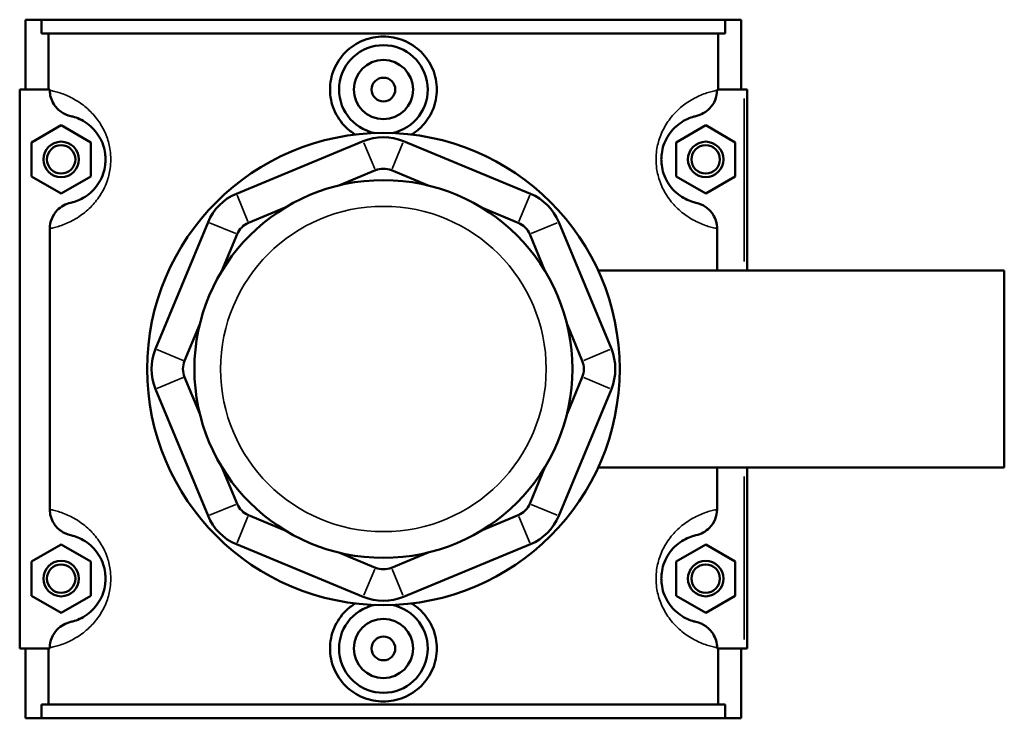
# Model space of a CAD drawing. Header units: inches. Extents: x 0.1 to 46, y -0.2 to 46.7.
# Tile 7 of 8: x 15.6 to 22.1, y 31.5 to 36.1. Entities that reach past the tile are written whole.
import ezdxf

# ---------------------------------------------------------------- set-up
doc = ezdxf.new("R2010")
doc.units = ezdxf.units.IN
doc.header["$MEASUREMENT"] = 0
doc.layers.add('Visible (ANSI)', color=7, linetype='Continuous', lineweight=50)
doc.layers.add('Visible Narrow (ANSI)', color=7, linetype='Continuous', lineweight=35)

msp = doc.modelspace()

# ---------------------------------------------------------------- linework, layer by layer
at = {"layer": 'Visible (ANSI)'}
for p, q in [((15.6246, 35.6842), (15.6246, 36.1492)), ((15.6246, 36.1492), (15.7308, 36.1492)), ((15.7308, 36.1492), (20.2783, 36.1492)), ((15.7308, 36.0562), (15.7308, 36.1492)), ((20.2783, 36.1492), (20.2783, 36.0562)), ((20.2783, 36.1492), (20.3846, 36.1492)), ((20.3846, 35.6842), (20.3846, 36.1492)), ((20.2783, 36.0562), (15.7308, 36.0562)), ((15.777, 36.0562), (15.777, 35.6842)), ((20.2321, 35.6842), (20.2321, 36.0562)), ((15.7851, 35.6842), (15.5852, 35.6842)), ((15.5852, 35.6842), (15.5852, 31.9642)), ((15.7851, 35.6842), (15.7851, 35.6794)), ((20.224, 35.6794), (20.224, 35.6842)), ((20.224, 35.6842), (20.4042, 35.6842)), ((20.4042, 35.6842), (20.4239, 35.6842)), ((20.4239, 34.4797), (20.4239, 35.6842)), ((15.6639, 35.3328), (15.8608, 35.4465)), ((15.8608, 35.4465), (16.0576, 35.3328)), ((20.1483, 35.4465), (19.9515, 35.3328)), ((20.3452, 35.3328), (20.1483, 35.4465)), ((15.6639, 35.1055), (15.6639, 35.3328)), ((16.0576, 35.3328), (16.0576, 35.1055)), ((17.8709, 35.3403), (17.027, 34.9907)), ((18.9821, 34.9907), (18.1382, 35.3403)), ((19.9515, 35.3328), (19.9515, 35.1055)), ((20.3452, 35.1055), (20.3452, 35.3328)), ((15.8608, 34.9919), (15.6639, 35.1055)), ((16.0576, 35.1055), (15.8608, 34.9919)), ((17.7072, 35.0457), (17.9511, 35.1467)), ((18.058, 35.1467), (18.3019, 35.0457)), ((19.9515, 35.1055), (20.1483, 34.9919)), ((20.1483, 34.9919), (20.3452, 35.1055)), ((17.1072, 34.7972), (17.3511, 34.8982)), ((18.658, 34.8982), (18.9019, 34.7972)), ((16.838, 34.8017), (16.4885, 33.9578)), ((19.5207, 33.9578), (19.1711, 34.8017)), ((15.7851, 34.759), (15.7851, 32.8894)), ((16.9306, 34.4776), (17.0316, 34.7216)), ((18.9775, 34.7216), (19.0786, 34.4776)), ((20.224, 34.4797), (20.224, 34.759)), ((19.4328, 34.4797), (22.1346, 34.4797)), ((22.1346, 33.1687), (22.1346, 34.4797)), ((16.682, 33.8777), (16.7831, 34.1216)), ((19.226, 34.1216), (19.3271, 33.8777)), ((16.7831, 33.5268), (16.682, 33.7707)), ((19.3271, 33.7707), (19.226, 33.5268)), ((16.4885, 33.6906), (16.838, 32.8466)), ((19.1711, 32.8466), (19.5207, 33.6906)), ((17.0316, 32.9268), (16.9306, 33.1708)), ((19.0786, 33.1708), (18.9775, 32.9268)), ((19.4328, 33.1687), (22.1346, 33.1687)), ((20.224, 32.8894), (20.224, 33.1687)), ((20.4239, 31.9642), (20.4239, 33.1687)), ((17.3511, 32.7502), (17.1072, 32.8512)), ((18.9019, 32.8512), (18.658, 32.7502)), ((15.6639, 32.5428), (15.8608, 32.6565)), ((15.8608, 32.6565), (16.0576, 32.5428)), ((17.027, 32.6577), (17.8709, 32.3081)), ((18.1382, 32.3081), (18.9821, 32.6577)), ((20.1483, 32.6565), (19.9515, 32.5428)), ((20.3452, 32.5428), (20.1483, 32.6565)), ((17.9511, 32.5017), (17.7072, 32.6027)), ((18.3019, 32.6027), (18.058, 32.5017)), ((15.6639, 32.3155), (15.6639, 32.5428)), ((16.0576, 32.5428), (16.0576, 32.3155)), ((19.9515, 32.5428), (19.9515, 32.3155)), ((20.3452, 32.3155), (20.3452, 32.5428)), ((15.8608, 32.2019), (15.6639, 32.3155)), ((16.0576, 32.3155), (15.8608, 32.2019)), ((19.9515, 32.3155), (20.1483, 32.2019)), ((20.1483, 32.2019), (20.3452, 32.3155)), ((15.5852, 31.9642), (15.7851, 31.9642)), ((15.6246, 31.4992), (15.6246, 31.9642)), ((15.777, 31.9642), (15.777, 31.5922)), ((15.7851, 31.969), (15.7851, 31.9642)), ((20.224, 31.9642), (20.224, 31.969)), ((20.4042, 31.9642), (20.224, 31.9642)), ((20.2321, 31.5922), (20.2321, 31.9642)), ((20.3846, 31.4992), (20.3846, 31.9642)), ((20.4239, 31.9642), (20.4042, 31.9642)), ((20.2783, 31.5922), (15.7308, 31.5922)), ((15.7308, 31.4992), (15.7308, 31.5922)), ((20.2783, 31.5922), (20.2783, 31.4992)), ((15.7308, 31.4992), (15.6246, 31.4992)), ((15.7308, 31.4992), (20.2783, 31.4992)), ((20.3846, 31.4992), (20.2783, 31.4992))]:
    msp.add_line(p, q, dxfattribs=at)
for centre, radius in [((18.0046, 35.6842), 0.1969), ((18.0046, 35.6842), 0.0787), ((18.0046, 33.8242), 1.5715), ((15.8608, 35.2192), 0.1181), ((15.8608, 35.2192), 0.0945), ((20.1483, 35.2192), 0.1181), ((20.1483, 35.2192), 0.0945), ((18.0046, 33.8242), 1.2572), ((15.8608, 32.4292), 0.1181), ((15.8608, 32.4292), 0.0945), ((20.1483, 32.4292), 0.1181), ((20.1483, 32.4292), 0.0945), ((18.0046, 31.9642), 0.1969), ((18.0046, 31.9642), 0.0787)]:
    msp.add_circle(centre, radius, dxfattribs=at)
for centre, radius, start, end in [((18.0046, 35.6842), 0.2953, 281.25207, 258.74793), ((18.0046, 35.0177), 0.3492, 67.5, 112.5), ((18.0046, 35.0177), 0.1397, 67.5, 112.5), ((17.1606, 34.6681), 0.3492, 112.5, 157.5), ((18.8485, 34.6681), 0.3492, 22.5, 67.5), ((17.1606, 34.6681), 0.1397, 112.5, 157.5), ((18.8485, 34.6681), 0.1397, 22.5, 67.5), ((16.8111, 33.8242), 0.3492, 157.5, 202.5), ((19.198, 33.8242), 0.3492, 337.5, 22.5), ((16.8111, 33.8242), 0.1397, 157.5, 202.5), ((19.198, 33.8242), 0.1397, 337.5, 22.5), ((17.1606, 32.9803), 0.1397, 202.5, 247.5), ((18.8485, 32.9803), 0.1397, 292.5, 337.5), ((17.1606, 32.9803), 0.3492, 202.5, 247.5), ((18.8485, 32.9803), 0.3492, 292.5, 337.5), ((18.0046, 32.6307), 0.1397, 247.5, 292.5), ((18.0046, 32.6307), 0.3492, 247.5, 292.5), ((18.0046, 31.9642), 0.2953, 101.25207, 78.74793)]:
    msp.add_arc(centre, radius, start, end, dxfattribs=at)
for points, knots in [([(17.8172, 35.3844), (17.7938, 35.3989), (17.7725, 35.4159), (17.7223, 35.4655), (17.6949, 35.5051), (17.6584, 35.5922), (17.6493, 35.6396), (17.6493, 35.7288), (17.6584, 35.7762), (17.6949, 35.8633), (17.7223, 35.9029), (17.7854, 35.9654), (17.8253, 35.9924), (17.9126, 36.0282), (17.9601, 36.037), (18.0491, 36.037), (18.0965, 36.0282), (18.1838, 35.9924), (18.2237, 35.9654), (18.2868, 35.9029), (18.3143, 35.8633), (18.3508, 35.7762), (18.3598, 35.7288), (18.3598, 35.6842)], [1.835834, 1.835834, 1.835834, 1.835834, 2.035297, 2.035297, 2.374881, 2.374881, 2.714465, 2.714465, 3.054049, 3.054049, 3.393633, 3.393633, 3.732665, 3.732665, 4.071698, 4.071698, 4.41073, 4.41073, 4.749762, 4.749762, 5.089346, 5.089346, 5.42893, 5.42893, 5.42893, 5.42893]), ([(15.7851, 35.6794), (15.7851, 35.6632), (15.7874, 35.6471), (15.7964, 35.616), (15.8031, 35.6012), (15.8242, 35.5674), (15.8407, 35.5501), (15.8798, 35.5225), (15.9021, 35.5126), (15.9257, 35.5073)], [-0.6114062, -0.6114062, -0.6114062, -0.6114062, -0.4880421, -0.4880421, -0.3645154, -0.3645154, -0.184164, -0.184164, 0, 0, 0, 0]), ([(18.3598, 35.6842), (18.3598, 35.6396), (18.3508, 35.5922), (18.3143, 35.5051), (18.2868, 35.4655), (18.2367, 35.4159), (18.2153, 35.3989), (18.1919, 35.3844)], [0, 0, 0, 0, 0.339584, 0.339584, 0.679168, 0.679168, 0.8786311, 0.8786311, 0.8786311, 0.8786311]), ([(20.0834, 35.5073), (20.1006, 35.5111), (20.1171, 35.5174), (20.1479, 35.5345), (20.162, 35.5453), (20.1901, 35.5742), (20.2027, 35.5933), (20.2196, 35.635), (20.224, 35.6571), (20.224, 35.6794)], [-0.6108027, -0.6108027, -0.6108027, -0.6108027, -0.4770763, -0.4770763, -0.3427203, -0.3427203, -0.1698946, -0.1698946, 0, 0, 0, 0]), ([(15.9257, 35.5073), (15.9299, 35.5063), (15.9345, 35.5052), (15.9519, 35.5004), (15.9668, 35.4954), (15.9989, 35.4807), (16.0158, 35.4715), (16.0483, 35.448), (16.0636, 35.435), (16.0911, 35.4049), (16.1033, 35.389), (16.1245, 35.3535), (16.1336, 35.3344), (16.1466, 35.2956), (16.1511, 35.2766), (16.1552, 35.2445), (16.1561, 35.2318), (16.1561, 35.2192), (16.1561, 35.2066), (16.1552, 35.1939), (16.1511, 35.1618), (16.1466, 35.1428), (16.1336, 35.104), (16.1245, 35.0849), (16.1033, 35.0494), (16.0911, 35.0335), (16.0636, 35.0034), (16.0483, 34.9904), (16.0158, 34.9669), (15.9989, 34.9577), (15.9668, 34.943), (15.9519, 34.938), (15.9345, 34.9332), (15.9299, 34.9321), (15.9257, 34.9311)], [0.553667, 0.553667, 0.553667, 0.553667, 0.778803, 0.778803, 1.345193, 1.345193, 1.851654, 1.851654, 2.262205, 2.262205, 2.595706, 2.595706, 2.893033, 2.893033, 3.138035, 3.138035, 3.291162, 3.291162, 3.291162, 3.444288, 3.444288, 3.689291, 3.689291, 3.986618, 3.986618, 4.320119, 4.320119, 4.73067, 4.73067, 5.237131, 5.237131, 5.803521, 5.803521, 6.028657, 6.028657, 6.028657, 6.028657]), ([(20.0834, 34.9311), (20.0792, 34.9321), (20.0746, 34.9332), (20.0572, 34.938), (20.0423, 34.943), (20.0102, 34.9577), (19.9934, 34.9669), (19.9609, 34.9904), (19.9456, 35.0034), (19.9181, 35.0335), (19.9058, 35.0494), (19.8846, 35.0849), (19.8755, 35.104), (19.8625, 35.1428), (19.858, 35.1618), (19.8539, 35.1939), (19.8531, 35.2066), (19.8531, 35.2192), (19.8531, 35.2318), (19.8539, 35.2445), (19.858, 35.2766), (19.8625, 35.2956), (19.8755, 35.3344), (19.8846, 35.3535), (19.9058, 35.389), (19.9181, 35.4049), (19.9456, 35.435), (19.9609, 35.448), (19.9934, 35.4715), (20.0102, 35.4807), (20.0423, 35.4954), (20.0572, 35.5004), (20.0746, 35.5052), (20.0792, 35.5063), (20.0834, 35.5073)], [0.553665, 0.553665, 0.553665, 0.553665, 0.7788, 0.7788, 1.345189, 1.345189, 1.851653, 1.851653, 2.262204, 2.262204, 2.595705, 2.595705, 2.893032, 2.893032, 3.138034, 3.138034, 3.291161, 3.291161, 3.291161, 3.444287, 3.444287, 3.689289, 3.689289, 3.986616, 3.986616, 4.320117, 4.320117, 4.730668, 4.730668, 5.237133, 5.237133, 5.803522, 5.803522, 6.028656, 6.028656, 6.028656, 6.028656]), ([(15.9257, 34.9311), (15.9085, 34.9273), (15.892, 34.921), (15.8613, 34.9039), (15.8471, 34.8931), (15.819, 34.8642), (15.8065, 34.8451), (15.7895, 34.8034), (15.7851, 34.7813), (15.7851, 34.759)], [-0.6108027, -0.6108027, -0.6108027, -0.6108027, -0.4770763, -0.4770763, -0.3427203, -0.3427203, -0.1698946, -0.1698946, 0, 0, 0, 0]), ([(20.224, 34.759), (20.224, 34.7752), (20.2217, 34.7913), (20.2127, 34.8224), (20.206, 34.8372), (20.1849, 34.871), (20.1684, 34.8883), (20.1294, 34.9159), (20.107, 34.9258), (20.0834, 34.9311)], [-0.6114062, -0.6114062, -0.6114062, -0.6114062, -0.4880421, -0.4880421, -0.3645154, -0.3645154, -0.184164, -0.184164, 0, 0, 0, 0]), ([(15.7851, 32.8894), (15.7851, 32.8732), (15.7874, 32.8571), (15.7964, 32.826), (15.8031, 32.8112), (15.8242, 32.7774), (15.8407, 32.7601), (15.8798, 32.7325), (15.9021, 32.7226), (15.9257, 32.7173)], [-0.6114062, -0.6114062, -0.6114062, -0.6114062, -0.4880421, -0.4880421, -0.3645154, -0.3645154, -0.184164, -0.184164, 0, 0, 0, 0]), ([(20.0834, 32.7173), (20.1006, 32.7211), (20.1171, 32.7274), (20.1479, 32.7445), (20.162, 32.7553), (20.1901, 32.7842), (20.2027, 32.8033), (20.2196, 32.845), (20.224, 32.8671), (20.224, 32.8894)], [-0.6108027, -0.6108027, -0.6108027, -0.6108027, -0.4770763, -0.4770763, -0.3427203, -0.3427203, -0.1698946, -0.1698946, 0, 0, 0, 0]), ([(15.9257, 32.7173), (15.9299, 32.7163), (15.9345, 32.7152), (15.9519, 32.7104), (15.9668, 32.7054), (15.9989, 32.6907), (16.0158, 32.6815), (16.0483, 32.658), (16.0636, 32.645), (16.0911, 32.6149), (16.1033, 32.599), (16.1245, 32.5635), (16.1336, 32.5444), (16.1466, 32.5056), (16.1511, 32.4866), (16.1552, 32.4545), (16.1561, 32.4418), (16.1561, 32.4292), (16.1561, 32.4166), (16.1552, 32.4039), (16.1511, 32.3718), (16.1466, 32.3528), (16.1336, 32.314), (16.1245, 32.2949), (16.1033, 32.2594), (16.0911, 32.2435), (16.0636, 32.2134), (16.0483, 32.2004), (16.0158, 32.1769), (15.9989, 32.1677), (15.9668, 32.153), (15.9519, 32.148), (15.9345, 32.1432), (15.9299, 32.1421), (15.9257, 32.1411)], [0.553667, 0.553667, 0.553667, 0.553667, 0.778802, 0.778802, 1.345192, 1.345192, 1.851654, 1.851654, 2.262205, 2.262205, 2.595706, 2.595706, 2.893033, 2.893033, 3.138035, 3.138035, 3.291162, 3.291162, 3.291162, 3.444288, 3.444288, 3.689291, 3.689291, 3.986618, 3.986618, 4.320119, 4.320119, 4.730669, 4.730669, 5.237132, 5.237132, 5.803522, 5.803522, 6.028657, 6.028657, 6.028657, 6.028657]), ([(20.0834, 32.1411), (20.0792, 32.1421), (20.0746, 32.1432), (20.0572, 32.148), (20.0423, 32.153), (20.0102, 32.1677), (19.9934, 32.1769), (19.9609, 32.2004), (19.9456, 32.2134), (19.9181, 32.2435), (19.9058, 32.2594), (19.8846, 32.2949), (19.8755, 32.314), (19.8625, 32.3528), (19.858, 32.3718), (19.8539, 32.4039), (19.8531, 32.4166), (19.8531, 32.4292), (19.8531, 32.4418), (19.8539, 32.4545), (19.858, 32.4866), (19.8625, 32.5056), (19.8755, 32.5444), (19.8846, 32.5635), (19.9058, 32.599), (19.9181, 32.6149), (19.9456, 32.645), (19.9609, 32.658), (19.9934, 32.6815), (20.0102, 32.6907), (20.0423, 32.7054), (20.0572, 32.7104), (20.0746, 32.7152), (20.0792, 32.7163), (20.0834, 32.7173)], [0.553334, 0.553334, 0.553334, 0.553334, 0.778454, 0.778454, 1.344832, 1.344832, 1.851325, 1.851325, 2.261878, 2.261878, 2.595374, 2.595374, 2.892701, 2.892701, 3.137703, 3.137703, 3.29083, 3.29083, 3.29083, 3.443956, 3.443956, 3.688958, 3.688958, 3.986285, 3.986285, 4.319781, 4.319781, 4.730334, 4.730334, 5.236827, 5.236827, 5.803205, 5.803205, 6.028325, 6.028325, 6.028325, 6.028325]), ([(18.3598, 31.9642), (18.3598, 31.9196), (18.3508, 31.8722), (18.3143, 31.7851), (18.2868, 31.7455), (18.2237, 31.683), (18.1838, 31.656), (18.0965, 31.6202), (18.0491, 31.6114), (17.9601, 31.6114), (17.9126, 31.6202), (17.8253, 31.656), (17.7854, 31.683), (17.7223, 31.7455), (17.6949, 31.7851), (17.6584, 31.8722), (17.6493, 31.9196), (17.6493, 31.9642), (17.6493, 32.0088), (17.6584, 32.0562), (17.6949, 32.1433), (17.7223, 32.1829), (17.7725, 32.2325), (17.7938, 32.2495), (17.8172, 32.2639)], [2.714465, 2.714465, 2.714465, 2.714465, 3.054049, 3.054049, 3.393633, 3.393633, 3.732665, 3.732665, 4.071698, 4.071698, 4.41073, 4.41073, 4.749762, 4.749762, 5.089346, 5.089346, 5.42893, 5.42893, 5.42893, 5.768514, 5.768514, 6.108098, 6.108098, 6.307561, 6.307561, 6.307561, 6.307561]), ([(18.1919, 32.2639), (18.2153, 32.2495), (18.2367, 32.2325), (18.2868, 32.1829), (18.3143, 32.1433), (18.3508, 32.0562), (18.3598, 32.0088), (18.3598, 31.9642)], [1.835834, 1.835834, 1.835834, 1.835834, 2.0352971, 2.0352971, 2.3748811, 2.3748811, 2.7144651, 2.7144651, 2.7144651, 2.7144651]), ([(15.9257, 32.1411), (15.9085, 32.1373), (15.892, 32.131), (15.8613, 32.1139), (15.8471, 32.1031), (15.819, 32.0742), (15.8065, 32.0551), (15.7895, 32.0134), (15.7851, 31.9913), (15.7851, 31.969)], [-0.6108027, -0.6108027, -0.6108027, -0.6108027, -0.4770763, -0.4770763, -0.3427203, -0.3427203, -0.1698946, -0.1698946, 0, 0, 0, 0]), ([(20.224, 31.969), (20.224, 31.9852), (20.2217, 32.0013), (20.2127, 32.0324), (20.206, 32.0472), (20.1849, 32.081), (20.1684, 32.0983), (20.1294, 32.1259), (20.107, 32.1358), (20.0834, 32.1411)], [-0.6114062, -0.6114062, -0.6114062, -0.6114062, -0.4880421, -0.4880421, -0.3645154, -0.3645154, -0.184164, -0.184164, 0, 0, 0, 0])]:
    msp.add_open_spline(points, degree=3, knots=knots, dxfattribs=at)
at = {"layer": 'Visible Narrow (ANSI)'}
for p, q in [((20.4042, 35.624), (20.4042, 34.5399)), ((17.9471, 35.1564), (17.8749, 35.3306)), ((18.062, 35.1564), (18.1342, 35.3306)), ((17.031, 34.9811), (17.1032, 34.8068)), ((18.9059, 34.8068), (18.9781, 34.9811)), ((17.0219, 34.7256), (16.8477, 34.7977)), ((18.9872, 34.7256), (19.1614, 34.7977)), ((16.6724, 33.8817), (16.4981, 33.9538)), ((19.3368, 33.8817), (19.511, 33.9538)), ((16.6724, 33.7667), (16.4981, 33.6946)), ((19.3368, 33.7667), (19.511, 33.6946)), ((20.4042, 33.1085), (20.4042, 32.0244)), ((17.0219, 32.9228), (16.8477, 32.8507)), ((18.9872, 32.9228), (19.1614, 32.8507)), ((17.1032, 32.8416), (17.031, 32.6673)), ((18.9059, 32.8416), (18.9781, 32.6673)), ((17.9471, 32.492), (17.8749, 32.3178)), ((18.062, 32.492), (18.1342, 32.3178))]:
    msp.add_line(p, q, dxfattribs=at)
msp.add_circle((18.0046, 33.8242), 1.0826, dxfattribs=at)
for points, knots in [([(15.7851, 34.759), (15.7947, 34.7609), (15.8055, 34.7632), (15.8392, 34.7718), (15.8649, 34.7796), (15.9202, 34.803), (15.9493, 34.8177), (16.0053, 34.8551), (16.0317, 34.8758), (16.0791, 34.9237), (16.1002, 34.9489), (16.1367, 35.0055), (16.1524, 35.0359), (16.1749, 35.0977), (16.1827, 35.1279), (16.1898, 35.179), (16.1912, 35.1991), (16.1912, 35.2192), (16.1912, 35.2393), (16.1898, 35.2594), (16.1827, 35.3105), (16.1749, 35.3407), (16.1524, 35.4025), (16.1367, 35.4329), (16.1002, 35.4895), (16.0791, 35.5147), (16.0317, 35.5626), (16.0053, 35.5833), (15.9493, 35.6207), (15.9202, 35.6353), (15.8649, 35.6588), (15.8392, 35.6666), (15.8055, 35.6752), (15.7947, 35.6775), (15.7851, 35.6794)], [-6.12408, -6.12408, -6.12408, -6.12408, -5.803521, -5.803521, -5.237131, -5.237131, -4.73067, -4.73067, -4.320119, -4.320119, -3.986618, -3.986618, -3.689291, -3.689291, -3.444288, -3.444288, -3.291162, -3.291162, -3.291162, -3.138035, -3.138035, -2.893033, -2.893033, -2.595706, -2.595706, -2.262205, -2.262205, -1.851654, -1.851654, -1.345193, -1.345193, -0.778803, -0.778803, -0.458244, -0.458244, -0.458244, -0.458244]), ([(20.224, 35.6794), (20.2145, 35.6775), (20.2036, 35.6752), (20.1699, 35.6666), (20.1442, 35.6588), (20.0889, 35.6353), (20.0598, 35.6207), (20.0038, 35.5833), (19.9774, 35.5626), (19.93, 35.5147), (19.9089, 35.4895), (19.8724, 35.4329), (19.8567, 35.4025), (19.8342, 35.3407), (19.8265, 35.3105), (19.8194, 35.2594), (19.8179, 35.2393), (19.8179, 35.2192), (19.8179, 35.1991), (19.8194, 35.179), (19.8265, 35.1279), (19.8342, 35.0977), (19.8567, 35.0359), (19.8724, 35.0055), (19.9089, 34.9489), (19.93, 34.9237), (19.9774, 34.8758), (20.0038, 34.8551), (20.0598, 34.8177), (20.0889, 34.803), (20.1442, 34.7796), (20.1699, 34.7718), (20.2036, 34.7632), (20.2145, 34.7609), (20.224, 34.759)], [-6.124078, -6.124078, -6.124078, -6.124078, -5.803522, -5.803522, -5.237133, -5.237133, -4.730668, -4.730668, -4.320117, -4.320117, -3.986616, -3.986616, -3.689289, -3.689289, -3.444287, -3.444287, -3.291161, -3.291161, -3.291161, -3.138034, -3.138034, -2.893032, -2.893032, -2.595705, -2.595705, -2.262204, -2.262204, -1.851653, -1.851653, -1.345189, -1.345189, -0.7788, -0.7788, -0.458243, -0.458243, -0.458243, -0.458243]), ([(15.7851, 31.969), (15.7947, 31.9709), (15.8055, 31.9732), (15.8392, 31.9818), (15.8649, 31.9896), (15.9202, 32.013), (15.9493, 32.0277), (16.0053, 32.0651), (16.0317, 32.0858), (16.0791, 32.1337), (16.1002, 32.1589), (16.1367, 32.2155), (16.1524, 32.2459), (16.1749, 32.3077), (16.1827, 32.3379), (16.1898, 32.389), (16.1912, 32.4091), (16.1912, 32.4292), (16.1912, 32.4493), (16.1898, 32.4694), (16.1827, 32.5205), (16.1749, 32.5507), (16.1524, 32.6125), (16.1367, 32.6429), (16.1002, 32.6995), (16.0791, 32.7247), (16.0317, 32.7726), (16.0053, 32.7933), (15.9493, 32.8307), (15.9202, 32.8453), (15.8649, 32.8688), (15.8392, 32.8766), (15.8055, 32.8852), (15.7947, 32.8875), (15.7851, 32.8894)], [-6.124079, -6.124079, -6.124079, -6.124079, -5.803522, -5.803522, -5.237132, -5.237132, -4.730669, -4.730669, -4.320119, -4.320119, -3.986618, -3.986618, -3.689291, -3.689291, -3.444288, -3.444288, -3.291162, -3.291162, -3.291162, -3.138035, -3.138035, -2.893033, -2.893033, -2.595706, -2.595706, -2.262205, -2.262205, -1.851654, -1.851654, -1.345192, -1.345192, -0.778802, -0.778802, -0.458244, -0.458244, -0.458244, -0.458244]), ([(20.224, 32.8894), (20.2145, 32.8875), (20.2036, 32.8852), (20.1699, 32.8766), (20.1442, 32.8688), (20.0889, 32.8453), (20.0598, 32.8307), (20.0038, 32.7933), (19.9774, 32.7726), (19.93, 32.7247), (19.9089, 32.6995), (19.8724, 32.6429), (19.8567, 32.6125), (19.8342, 32.5507), (19.8265, 32.5205), (19.8194, 32.4694), (19.8179, 32.4493), (19.8179, 32.4292), (19.8179, 32.4091), (19.8194, 32.389), (19.8265, 32.3379), (19.8342, 32.3077), (19.8567, 32.2459), (19.8724, 32.2155), (19.9089, 32.1589), (19.93, 32.1337), (19.9774, 32.0858), (20.0038, 32.0651), (20.0598, 32.0277), (20.0889, 32.013), (20.1442, 31.9896), (20.1699, 31.9818), (20.2036, 31.9732), (20.2145, 31.9709), (20.224, 31.969)], [-6.123747, -6.123747, -6.123747, -6.123747, -5.803205, -5.803205, -5.236827, -5.236827, -4.730334, -4.730334, -4.319781, -4.319781, -3.986285, -3.986285, -3.688958, -3.688958, -3.443956, -3.443956, -3.29083, -3.29083, -3.29083, -3.137703, -3.137703, -2.892701, -2.892701, -2.595374, -2.595374, -2.261878, -2.261878, -1.851325, -1.851325, -1.344832, -1.344832, -0.778454, -0.778454, -0.457912, -0.457912, -0.457912, -0.457912])]:
    msp.add_open_spline(points, degree=3, knots=knots, dxfattribs=at)

doc.saveas('drawing.dxf')
